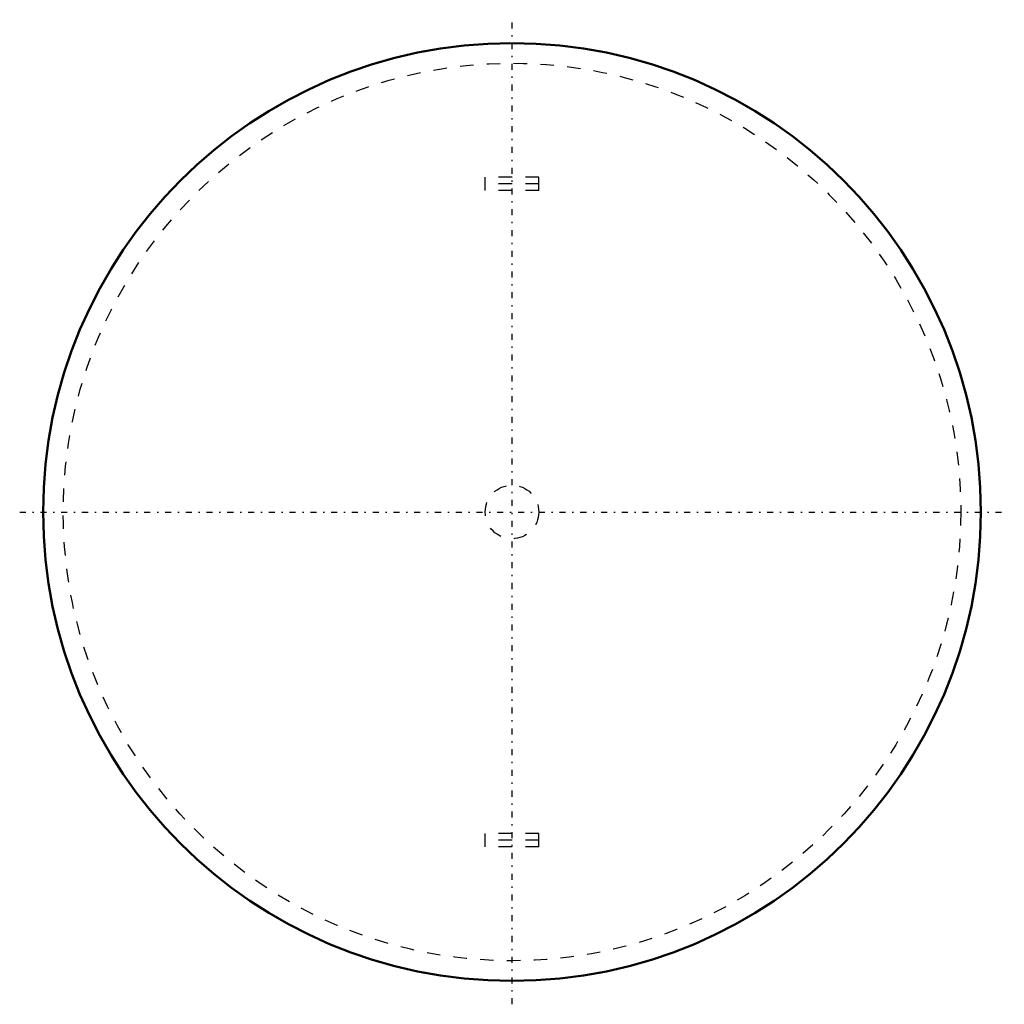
# Model space of a CAD drawing. Header units: millimetres. Extents: x -36.8 to 36.8, y -36.8 to 36.8.
import ezdxf

# ---------------------------------------------------------------- set-up
doc = ezdxf.new("R2010")
doc.units = ezdxf.units.MM
doc.linetypes.add('Center', pattern=[1.5, 0.45, -0.5, 0.05, -0.5])
doc.linetypes.add('Dashed', pattern=[2, 1, -1])

msp = doc.modelspace()

# ---------------------------------------------------------------- linework, layer by layer
at = {"linetype": 'Center', "lineweight": 25}
for p, q in [((0, -36.75), (0, 36.75)), ((-36.75, 0), (36.75, 0))]:
    msp.add_line(p, q, dxfattribs=at)
at = {"linetype": 'Dashed', "lineweight": 25}
for p, q in [((2, 25), (-2, 25)), ((-2, 24), (-2, 25)), ((2, 24), (2, 25)), ((2, 24.5), (-2, 24.5)), ((2, 24), (-2, 24)), ((2, -24), (-2, -24)), ((-2, -25), (-2, -24)), ((2, -25), (2, -24)), ((2, -24.5), (-2, -24.5)), ((2, -25), (-2, -25))]:
    msp.add_line(p, q, dxfattribs=at)
at = {"linetype": 'Continuous', "lineweight": 50}
msp.add_circle((0, 0), 35, dxfattribs=at)
at = {"linetype": 'Dashed', "lineweight": 25}
for radius in [33.5, 2]:
    msp.add_circle((0, 0), radius, dxfattribs=at)

doc.saveas('drawing.dxf')
